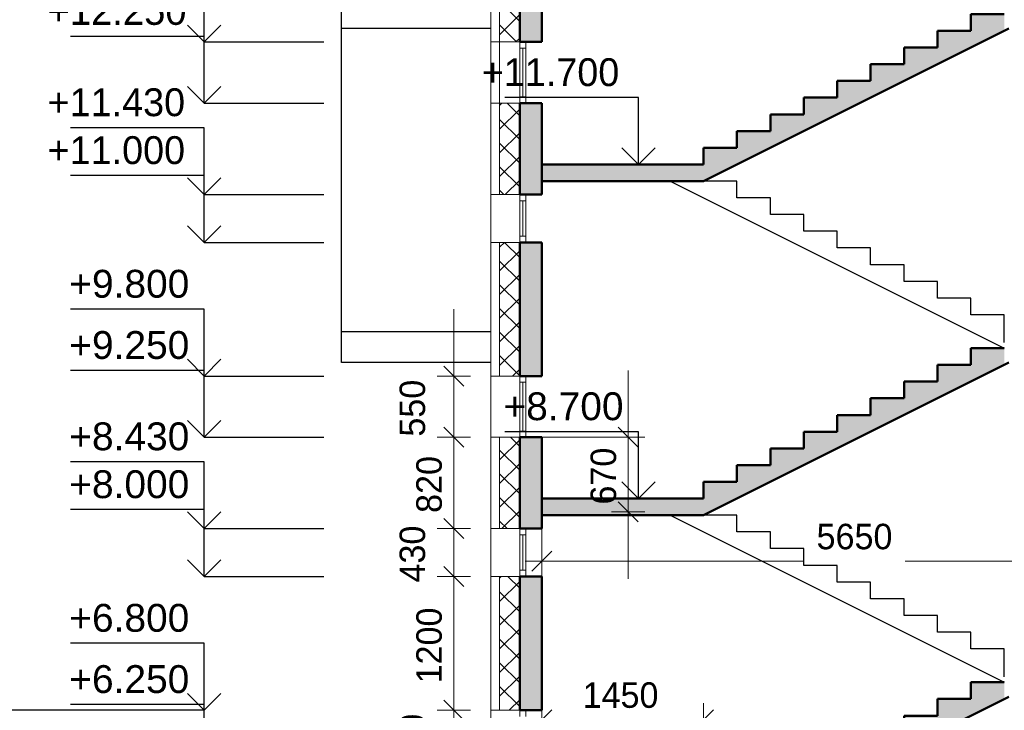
# Model space of a CAD drawing. Header units: millimetres. Extents: x 263826 to 1585445, y -423071 to 70137.
# Tile 248 of 256: x 521847 to 530684, y -83633 to -77431. Entities that reach past the tile are written whole.
import ezdxf

# ---------------------------------------------------------------- set-up
doc = ezdxf.new("R2010")
doc.units = ezdxf.units.MM
doc.layers.add('Standard', color=7, linetype='Continuous', lineweight=25)
doc.styles.add('ARIAL', font='arial.ttf')
doc.styles.add('Century Gothic', font='GOTHIC.TTF')
doc.dimstyles.new('DIMSTYLE_4', dxfattribs={"dimtxt": 229, "dimasz": 300, "dimexe": 0, "dimexo": 0, "dimgap": 114.5, "dimtad": 2, "dimdec": 0, "dimrnd": 1, "dimzin": 12, "dimdsep": 46, "dimtxsty": 'Century Gothic', "dimblk1": 'ALL_ML_STRICH', "dimblk2": 'ALL_ML_STRICH', "dimsah": 1, "dimcen": 0, "dimclrd": 256, "dimclre": 256, "dimclrt": 256, "dimadec": 0, "dimazin": 0, "dimtfac": 1, "dimtdec": 0, "dimtix": 1, "dimtmove": 2, "dimatfit": 3, "dimfxl": 0, "dimtzin": 0, "dimlwd": 0, "dimlwe": 13, "dimarcsym": 0})
doc.dimstyles.new('DIMSTYLE_7', dxfattribs={"dimtxt": 229, "dimasz": 300, "dimexe": 0, "dimexo": 0, "dimgap": 114.5, "dimtad": 2, "dimdec": 0, "dimrnd": 1, "dimzin": 12, "dimdsep": 46, "dimtxsty": 'Century Gothic', "dimblk1": 'ALL_ML_STRICH', "dimblk2": 'ALL_ML_STRICH', "dimsah": 1, "dimcen": 0, "dimclrd": 256, "dimclre": 256, "dimclrt": 256, "dimadec": 0, "dimazin": 0, "dimtfac": 1, "dimtdec": 0, "dimtix": 1, "dimtmove": 2, "dimatfit": 3, "dimfxl": 0, "dimtvp": 1.2, "dimtzin": 0, "dimlwd": 0, "dimlwe": 13, "dimarcsym": 0})
pattern_1 = [(45, (277473.13, 108835.89), (-106.06602, 106.06602), []), (135, (277473.13, 108835.89), (-106.06602, -106.06602), [])]

# ---------------------------------------------------------------- blocks, each defined once
blk = doc.blocks.new('СЛОЖНЫЙ_ОБЪЕКТ_10')
at = {"layer": 'Standard', "color": 7, "linetype": 'Continuous', "lineweight": 25, "transparency": 33554687}
for p, q in [((250211.1, -190716.8), (253211.1, -192216.8)), ((250811.1, -190716.8), (250511.1, -190716.8)), ((250811.1, -190866.8), (250811.1, -190716.8)), ((251111.1, -190866.8), (250811.1, -190866.8)), ((251111.1, -191016.8), (251111.1, -190866.8)), ((251411.1, -191016.8), (251111.1, -191016.8)), ((251411.1, -191166.8), (251411.1, -191016.8)), ((251711.1, -191166.8), (251411.1, -191166.8)), ((251711.1, -191316.8), (251711.1, -191166.8)), ((252011.1, -191316.8), (251711.1, -191316.8)), ((252011.1, -191466.8), (252011.1, -191316.8)), ((252311.1, -191466.8), (252011.1, -191466.8)), ((252311.1, -191616.8), (252311.1, -191466.8)), ((252611.1, -191616.8), (252311.1, -191616.8)), ((252611.1, -191766.8), (252611.1, -191616.8)), ((252911.1, -191766.8), (252611.1, -191766.8)), ((252911.1, -191916.8), (252911.1, -191766.8)), ((253211.1, -191916.8), (252911.1, -191916.8)), ((253211.1, -192166.8), (253211.1, -191916.8))]:
    blk.add_line(p, q, dxfattribs=at)
blk = doc.blocks.new('СЛОЖНЫЙ_ОБЪЕКТ_11')
at = {"layer": 'Standard', "color": 7, "linetype": 'Continuous', "lineweight": 25, "transparency": 33554687}
for p, q in [((250211.1, -187716.8), (253211.1, -189216.8)), ((250811.1, -187716.8), (250511.1, -187716.8)), ((250811.1, -187866.8), (250811.1, -187716.8)), ((251111.1, -187866.8), (250811.1, -187866.8)), ((251111.1, -188016.8), (251111.1, -187866.8)), ((251411.1, -188016.8), (251111.1, -188016.8)), ((251411.1, -188166.8), (251411.1, -188016.8)), ((251711.1, -188166.8), (251411.1, -188166.8)), ((251711.1, -188316.8), (251711.1, -188166.8)), ((252011.1, -188316.8), (251711.1, -188316.8)), ((252011.1, -188466.8), (252011.1, -188316.8)), ((252311.1, -188466.8), (252011.1, -188466.8)), ((252311.1, -188616.8), (252311.1, -188466.8)), ((252611.1, -188616.8), (252311.1, -188616.8)), ((252611.1, -188766.8), (252611.1, -188616.8)), ((252911.1, -188766.8), (252611.1, -188766.8)), ((252911.1, -188916.8), (252911.1, -188766.8)), ((253211.1, -188916.8), (252911.1, -188916.8)), ((253211.1, -189166.8), (253211.1, -188916.8))]:
    blk.add_line(p, q, dxfattribs=at)
blk = doc.blocks.new('ALL_ML_STRICH')
at = {"color": 0, "linetype": 'ByBlock', "lineweight": -2}
for p, q in [((-0.3, -0.3), (0.3, 0.3)), ((0, -0.5), (0, 0.5)), ((-1, 0), (0.5, 0))]:
    blk.add_line(p, q, dxfattribs=at)
blk = doc.blocks.new('*D2361')
at = {"layer": 'DEFPOINTS', "color": 0, "linetype": 'Continuous', "lineweight": 0, "transparency": 16777216}
for p in [(526534.2, -82294.1), (532184.2, -82294.1), (532184.2, -82294.1)]:
    blk.add_point(p, dxfattribs=at)
at = {"layer": 'Standard', "color": 218, "linetype": 'Continuous', "lineweight": 0, "transparency": 16777216}
for p, q in [((526834.2, -82294.1), (528883.2, -82294.1)), ((531884.2, -82294.1), (529795.8, -82294.1))]:
    blk.add_line(p, q, dxfattribs=at)
at = {"layer": 'Standard', "color": 218, "linetype": 'Continuous', "lineweight": 0, "transparency": 16777216, "xscale": 300, "yscale": 300, "zscale": 300, "rotation": 180}
blk.add_blockref('ALL_ML_STRICH', (526534.2, -82294.1), dxfattribs=at)
at = {"layer": 'Standard', "color": 218, "linetype": 'Continuous', "lineweight": 0, "transparency": 16777216, "xscale": 300, "yscale": 300, "zscale": 300}
blk.add_blockref('ALL_ML_STRICH', (532184.2, -82294.1), dxfattribs=at)
at = {"layer": 'Standard', "color": 218, "linetype": 'Continuous', "lineweight": 13, "transparency": 16777216, "insert": (529339.5, -82073.8), "char_height": 229, "width": 654.286, "attachment_point": 5, "style": 'Century Gothic'}
blk.add_mtext('5650', dxfattribs=at)
blk = doc.blocks.new('*D2362')
at = {"layer": 'DEFPOINTS', "color": 0, "linetype": 'Continuous', "lineweight": 0, "transparency": 16777216}
for p in [(526534.2, -83718), (527984.2, -83718), (527984.2, -83718)]:
    blk.add_point(p, dxfattribs=at)
at = {"layer": 'Standard', "color": 218, "linetype": 'Continuous', "lineweight": 0, "transparency": 16777216}
for p, q in [((526234.2, -83718), (525934.2, -83718)), ((526534.2, -83718), (527984.2, -83718)), ((528284.2, -83718), (528584.2, -83718))]:
    blk.add_line(p, q, dxfattribs=at)
at = {"layer": 'Standard', "color": 218, "linetype": 'Continuous', "lineweight": 0, "transparency": 16777216, "xscale": 300, "yscale": 300, "zscale": 300}
blk.add_blockref('ALL_ML_STRICH', (526534.2, -83718), dxfattribs=at)
at = {"layer": 'Standard', "color": 218, "linetype": 'Continuous', "lineweight": 0, "transparency": 16777216, "xscale": 300, "yscale": 300, "zscale": 300, "rotation": 180}
blk.add_blockref('ALL_ML_STRICH', (527984.2, -83718), dxfattribs=at)
at = {"layer": 'Standard', "color": 218, "linetype": 'Continuous', "lineweight": 13, "transparency": 16777216, "insert": (527239.5, -83497.7), "char_height": 229, "width": 654.286, "attachment_point": 5, "style": 'Century Gothic'}
blk.add_mtext('1450', dxfattribs=at)
blk = doc.blocks.new('СЛОЖНЫЙ_ОБЪЕКТ_75')
at = {"layer": 'Standard', "linetype": 'Continuous', "lineweight": 25, "true_color": 0xf1f1f1, "transparency": 33554687}
blk.add_hatch(color=7, dxfattribs=at).paths.add_polyline_path([(253211.1, -186216.8), (252911.1, -186216.8), (252911.1, -186366.8), (252611.1, -186366.8), (252611.1, -186516.8), (252311.1, -186516.8), (252311.1, -186666.8), (252011.1, -186666.8), (252011.1, -186816.8), (251711.1, -186816.8), (251711.1, -186966.8), (251411.1, -186966.8), (251411.1, -187116.8), (251111.1, -187116.8), (251111.1, -187266.8), (250811.1, -187266.8), (250811.1, -187416.8), (250511.1, -187416.8), (250511.1, -187566.8), (249061.1, -187566.8), (249061.1, -187716.8), (250511.1, -187716.8), (253251.1, -186346.8), (253211.1, -186366.8)])
at = {"layer": 'Standard', "color": 7, "linetype": 'Continuous', "lineweight": 50, "transparency": 33554687}
for p, q in [((253211.1, -186216.8), (252911.1, -186216.8)), ((252911.1, -186216.8), (252911.1, -186366.8)), ((250511.1, -187716.8), (253251.1, -186346.8)), ((252911.1, -186366.8), (252611.1, -186366.8)), ((252611.1, -186366.8), (252611.1, -186516.8)), ((252611.1, -186516.8), (252311.1, -186516.8)), ((252311.1, -186516.8), (252311.1, -186666.8)), ((252311.1, -186666.8), (252011.1, -186666.8)), ((252011.1, -186666.8), (252011.1, -186816.8)), ((252011.1, -186816.8), (251711.1, -186816.8)), ((251711.1, -186816.8), (251711.1, -186966.8)), ((251711.1, -186966.8), (251411.1, -186966.8)), ((251411.1, -186966.8), (251411.1, -187116.8)), ((251411.1, -187116.8), (251111.1, -187116.8)), ((251111.1, -187116.8), (251111.1, -187266.8)), ((251111.1, -187266.8), (250811.1, -187266.8)), ((250811.1, -187266.8), (250811.1, -187416.8)), ((250811.1, -187416.8), (250511.1, -187416.8)), ((250511.1, -187416.8), (250511.1, -187566.8)), ((250511.1, -187566.8), (250511.1, -187416.8)), ((250511.1, -187566.8), (249061.1, -187566.8)), ((250511.1, -187716.8), (249061.1, -187716.8))]:
    blk.add_line(p, q, dxfattribs=at)
blk = doc.blocks.new('*D2298')
at = {"layer": 'DEFPOINTS', "color": 0, "linetype": 'Continuous', "lineweight": 0, "transparency": 16777216}
for p in [(526524.3, -81180.9), (527307.1, -81180.9), (527307.1, -81850.9)]:
    blk.add_point(p, dxfattribs=at)
at = {"layer": 'Standard', "color": 218, "linetype": 'Continuous', "lineweight": 0, "transparency": 16777216}
for p, q in [((527307.1, -80880.9), (527307.1, -80580.9)), ((527307.1, -81850.9), (527307.1, -81180.9)), ((527307.1, -82150.9), (527307.1, -82450.9))]:
    blk.add_line(p, q, dxfattribs=at)
at = {"layer": 'Standard', "color": 218, "linetype": 'Continuous', "lineweight": 13, "transparency": 16777216}
blk.add_line((526524.3, -81180.9), (527307.1, -81180.9), dxfattribs=at)
at = {"layer": 'Standard', "color": 218, "linetype": 'Continuous', "lineweight": 0, "transparency": 16777216, "xscale": 300, "yscale": 300, "zscale": 300}
for p, rotation in [((527307.1, -81180.9), 270), ((527307.1, -81850.9), 90)]:
    blk.add_blockref('ALL_ML_STRICH', p, dxfattribs=dict(at, rotation=rotation))
at = {"layer": 'Standard', "color": 218, "linetype": 'Continuous', "lineweight": 13, "transparency": 16777216, "insert": (527086.8, -81529.8), "char_height": 229, "width": 490.714, "attachment_point": 5, "rotation": 90, "style": 'Century Gothic'}
blk.add_mtext('670', dxfattribs=at)
blk = doc.blocks.new('*D2299')
at = {"layer": 'DEFPOINTS', "color": 0, "linetype": 'Continuous', "lineweight": 0, "transparency": 16777216}
for p in [(525742.6, -83630.9), (525742.6, -83630.9), (525742.6, -84180.9)]:
    blk.add_point(p, dxfattribs=at)
at = {"layer": 'Standard', "color": 218, "linetype": 'Continuous', "lineweight": 0, "transparency": 16777216}
for p, q in [((525742.6, -83330.9), (525742.6, -83030.9)), ((525742.6, -84180.9), (525742.6, -83630.9)), ((525742.6, -84480.9), (525742.6, -84780.9))]:
    blk.add_line(p, q, dxfattribs=at)
at = {"layer": 'Standard', "color": 218, "linetype": 'Continuous', "lineweight": 0, "transparency": 16777216, "xscale": 300, "yscale": 300, "zscale": 300}
for p, rotation in [((525742.6, -83630.9), 270), ((525742.6, -84180.9), 90)]:
    blk.add_blockref('ALL_ML_STRICH', p, dxfattribs=dict(at, rotation=rotation))
at = {"layer": 'Standard', "color": 218, "linetype": 'Continuous', "lineweight": 13, "transparency": 16777216, "insert": (525372.4, -83919.8), "char_height": 229, "width": 490.714, "attachment_point": 5, "rotation": 90, "style": 'Century Gothic'}
blk.add_mtext('550', dxfattribs=at)
blk = doc.blocks.new('*D2300')
at = {"layer": 'DEFPOINTS', "color": 0, "linetype": 'Continuous', "lineweight": 0, "transparency": 16777216}
for p in [(525742.6, -82430.9), (525742.6, -82430.9), (525742.6, -83630.9)]:
    blk.add_point(p, dxfattribs=at)
at = {"layer": 'Standard', "color": 218, "linetype": 'Continuous', "lineweight": 0, "transparency": 16777216}
for p, q in [((525742.6, -82130.9), (525742.6, -81830.9)), ((525742.6, -83630.9), (525742.6, -82430.9)), ((525742.6, -83930.9), (525742.6, -84230.9))]:
    blk.add_line(p, q, dxfattribs=at)
at = {"layer": 'Standard', "color": 218, "linetype": 'Continuous', "lineweight": 0, "transparency": 16777216, "xscale": 300, "yscale": 300, "zscale": 300}
for p, rotation in [((525742.6, -82430.9), 270), ((525742.6, -83630.9), 90)]:
    blk.add_blockref('ALL_ML_STRICH', p, dxfattribs=dict(at, rotation=rotation))
at = {"layer": 'Standard', "color": 218, "linetype": 'Continuous', "lineweight": 13, "transparency": 16777216, "insert": (525522.4, -83050.7), "char_height": 229, "width": 654.286, "attachment_point": 5, "rotation": 90, "style": 'Century Gothic'}
blk.add_mtext('1200', dxfattribs=at)
blk = doc.blocks.new('*D2301')
at = {"layer": 'DEFPOINTS', "color": 0, "linetype": 'Continuous', "lineweight": 0, "transparency": 16777216}
for p in [(525742.6, -82000.9), (525742.6, -82000.9), (525742.6, -82430.9)]:
    blk.add_point(p, dxfattribs=at)
at = {"layer": 'Standard', "color": 218, "linetype": 'Continuous', "lineweight": 0, "transparency": 16777216}
for p, q in [((525742.6, -81700.9), (525742.6, -81400.9)), ((525742.6, -82430.9), (525742.6, -82000.9)), ((525742.6, -82730.9), (525742.6, -83030.9))]:
    blk.add_line(p, q, dxfattribs=at)
at = {"layer": 'Standard', "color": 218, "linetype": 'Continuous', "lineweight": 0, "transparency": 16777216, "xscale": 300, "yscale": 300, "zscale": 300}
for p, rotation in [((525742.6, -82000.9), 270), ((525742.6, -82430.9), 90)]:
    blk.add_blockref('ALL_ML_STRICH', p, dxfattribs=dict(at, rotation=rotation))
at = {"layer": 'Standard', "color": 218, "linetype": 'Continuous', "lineweight": 13, "transparency": 16777216, "insert": (525372.4, -82229.8), "char_height": 229, "width": 490.714, "attachment_point": 5, "rotation": 90, "style": 'Century Gothic'}
blk.add_mtext('430', dxfattribs=at)
blk = doc.blocks.new('*D2302')
at = {"layer": 'DEFPOINTS', "color": 0, "linetype": 'Continuous', "lineweight": 0, "transparency": 16777216}
for p in [(525742.6, -81180.9), (525742.6, -81180.9), (525742.6, -82000.9)]:
    blk.add_point(p, dxfattribs=at)
at = {"layer": 'Standard', "color": 218, "linetype": 'Continuous', "lineweight": 0, "transparency": 16777216}
for p, q in [((525742.6, -80880.9), (525742.6, -80580.9)), ((525742.6, -82000.9), (525742.6, -81180.9)), ((525742.6, -82300.9), (525742.6, -82600.9))]:
    blk.add_line(p, q, dxfattribs=at)
at = {"layer": 'Standard', "color": 218, "linetype": 'Continuous', "lineweight": 0, "transparency": 16777216, "xscale": 300, "yscale": 300, "zscale": 300}
for p, rotation in [((525742.6, -81180.9), 270), ((525742.6, -82000.9), 90)]:
    blk.add_blockref('ALL_ML_STRICH', p, dxfattribs=dict(at, rotation=rotation))
at = {"layer": 'Standard', "color": 218, "linetype": 'Continuous', "lineweight": 13, "transparency": 16777216, "insert": (525522.4, -81604.8), "char_height": 229, "width": 490.714, "attachment_point": 5, "rotation": 90, "style": 'Century Gothic'}
blk.add_mtext('820', dxfattribs=at)
blk = doc.blocks.new('*D2303')
at = {"layer": 'DEFPOINTS', "color": 0, "linetype": 'Continuous', "lineweight": 0, "transparency": 16777216}
for p in [(525742.6, -80630.9), (525742.6, -80630.9), (525742.6, -81180.9)]:
    blk.add_point(p, dxfattribs=at)
at = {"layer": 'Standard', "color": 218, "linetype": 'Continuous', "lineweight": 0, "transparency": 16777216}
for p, q in [((525742.6, -80330.9), (525742.6, -80030.9)), ((525742.6, -81180.9), (525742.6, -80630.9)), ((525742.6, -81480.9), (525742.6, -81780.9))]:
    blk.add_line(p, q, dxfattribs=at)
at = {"layer": 'Standard', "color": 218, "linetype": 'Continuous', "lineweight": 0, "transparency": 16777216, "xscale": 300, "yscale": 300, "zscale": 300}
for p, rotation in [((525742.6, -80630.9), 270), ((525742.6, -81180.9), 90)]:
    blk.add_blockref('ALL_ML_STRICH', p, dxfattribs=dict(at, rotation=rotation))
at = {"layer": 'Standard', "color": 218, "linetype": 'Continuous', "lineweight": 13, "transparency": 16777216, "insert": (525372.4, -80919.8), "char_height": 229, "width": 490.714, "attachment_point": 5, "rotation": 90, "style": 'Century Gothic'}
blk.add_mtext('550', dxfattribs=at)
blk = doc.blocks.new('СЛОЖНЫЙ_ОБЪЕКТ_76')
at = {"layer": 'Standard', "linetype": 'Continuous', "lineweight": 25, "true_color": 0xf1f1f1, "transparency": 33554687}
blk.add_hatch(color=7, dxfattribs=at).paths.add_polyline_path([(253211.1, -189216.8), (252911.1, -189216.8), (252911.1, -189366.8), (252611.1, -189366.8), (252611.1, -189516.8), (252311.1, -189516.8), (252311.1, -189666.8), (252011.1, -189666.8), (252011.1, -189816.8), (251711.1, -189816.8), (251711.1, -189966.8), (251411.1, -189966.8), (251411.1, -190116.8), (251111.1, -190116.8), (251111.1, -190266.8), (250811.1, -190266.8), (250811.1, -190416.8), (250511.1, -190416.8), (250511.1, -190566.8), (249061.1, -190566.8), (249061.1, -190716.8), (250511.1, -190716.8), (253251.1, -189346.8), (253211.1, -189366.8)])
at = {"layer": 'Standard', "color": 7, "linetype": 'Continuous', "lineweight": 50, "transparency": 33554687}
for p, q in [((253211.1, -189216.8), (252911.1, -189216.8)), ((252911.1, -189216.8), (252911.1, -189366.8)), ((250511.1, -190716.8), (253251.1, -189346.8)), ((252911.1, -189366.8), (252611.1, -189366.8)), ((252611.1, -189366.8), (252611.1, -189516.8)), ((252611.1, -189516.8), (252311.1, -189516.8)), ((252311.1, -189516.8), (252311.1, -189666.8)), ((252311.1, -189666.8), (252011.1, -189666.8)), ((252011.1, -189666.8), (252011.1, -189816.8)), ((252011.1, -189816.8), (251711.1, -189816.8)), ((251711.1, -189816.8), (251711.1, -189966.8)), ((251711.1, -189966.8), (251411.1, -189966.8)), ((251411.1, -189966.8), (251411.1, -190116.8)), ((251411.1, -190116.8), (251111.1, -190116.8)), ((251111.1, -190116.8), (251111.1, -190266.8)), ((251111.1, -190266.8), (250811.1, -190266.8)), ((250811.1, -190266.8), (250811.1, -190416.8)), ((250811.1, -190416.8), (250511.1, -190416.8)), ((250511.1, -190416.8), (250511.1, -190566.8)), ((250511.1, -190566.8), (250511.1, -190416.8)), ((250511.1, -190566.8), (249061.1, -190566.8)), ((250511.1, -190716.8), (249061.1, -190716.8))]:
    blk.add_line(p, q, dxfattribs=at)
blk = doc.blocks.new('COMPLEX_ELEVATIONDIM_6')
at = {"layer": 'Standard', "color": 7, "linetype": 'Continuous', "lineweight": 25, "transparency": 33554687}
for p, q in [((246029.5, -186466.8), (246029.5, -185866.8)), ((246029.5, -186466.8), (245879.5, -186316.8)), ((246029.5, -186466.8), (246179.5, -186316.8)), ((246029.5, -186416.8), (244829.5, -186416.8)), ((246029.5, -187016.8), (246029.5, -186416.8)), ((246029.5, -186466.8), (246029.5, -186466.8)), ((246029.5, -186466.8), (246029.5, -186466.8)), ((246029.5, -186466.8), (247103.7, -186466.8)), ((246029.5, -186466.8), (246029.5, -186466.8)), ((246029.5, -186466.8), (246029.5, -186466.8)), ((246029.5, -187016.8), (245879.5, -186866.8)), ((246029.5, -187016.8), (246179.5, -186866.8)), ((246029.5, -187016.8), (246029.5, -187016.8)), ((246029.5, -187016.8), (246029.5, -187016.8)), ((246029.5, -187016.8), (247103.7, -187016.8)), ((246029.5, -187016.8), (246029.5, -187016.8)), ((246029.5, -187016.8), (246029.5, -187016.8)), ((246029.5, -187236.8), (244829.5, -187236.8)), ((246029.5, -187836.8), (246029.5, -187236.8)), ((246029.5, -187666.8), (244829.5, -187666.8)), ((246029.5, -187836.8), (245879.5, -187686.8)), ((246029.5, -188266.8), (246029.5, -187666.8)), ((246029.5, -187836.8), (246179.5, -187686.8)), ((246029.5, -187836.8), (246029.5, -187836.8)), ((246029.5, -187836.8), (246029.5, -187836.8)), ((246029.5, -187836.8), (247103.7, -187836.8)), ((246029.5, -187836.8), (246029.5, -187836.8)), ((246029.5, -187836.8), (246029.5, -187836.8)), ((246029.5, -188266.8), (245879.5, -188116.8)), ((246029.5, -188266.8), (246179.5, -188116.8)), ((246029.5, -188266.8), (246029.5, -188266.8)), ((246029.5, -188266.8), (246029.5, -188266.8)), ((246029.5, -188266.8), (247103.7, -188266.8)), ((246029.5, -188266.8), (246029.5, -188266.8)), ((246029.5, -188266.8), (246029.5, -188266.8)), ((246029.5, -188866.8), (244829.5, -188866.8)), ((246029.5, -189466.8), (246029.5, -188866.8)), ((246029.5, -189466.8), (245879.5, -189316.8)), ((246029.5, -189466.8), (246179.5, -189316.8)), ((246029.5, -189416.8), (244829.5, -189416.8)), ((246029.5, -190016.8), (246029.5, -189416.8)), ((246029.5, -189466.8), (246029.5, -189466.8)), ((246029.5, -189466.8), (246029.5, -189466.8)), ((246029.5, -189466.8), (247103.7, -189466.8)), ((246029.5, -189466.8), (246029.5, -189466.8)), ((246029.5, -189466.8), (246029.5, -189466.8)), ((246029.5, -190016.8), (245879.5, -189866.8)), ((246029.5, -190016.8), (246179.5, -189866.8)), ((246029.5, -190016.8), (246029.5, -190016.8)), ((246029.5, -190016.8), (246029.5, -190016.8)), ((246029.5, -190016.8), (247103.7, -190016.8)), ((246029.5, -190016.8), (246029.5, -190016.8)), ((246029.5, -190016.8), (246029.5, -190016.8)), ((246029.5, -190236.8), (244829.5, -190236.8)), ((246029.5, -190836.8), (246029.5, -190236.8)), ((246029.5, -190666.8), (244829.5, -190666.8)), ((246029.5, -190836.8), (245879.5, -190686.8)), ((246029.5, -191266.8), (246029.5, -190666.8)), ((246029.5, -190836.8), (246179.5, -190686.8)), ((246029.5, -190836.8), (246029.5, -190836.8)), ((246029.5, -190836.8), (246029.5, -190836.8)), ((246029.5, -190836.8), (247103.7, -190836.8)), ((246029.5, -190836.8), (246029.5, -190836.8)), ((246029.5, -190836.8), (246029.5, -190836.8)), ((246029.5, -191266.8), (245879.5, -191116.8)), ((246029.5, -191266.8), (246179.5, -191116.8)), ((246029.5, -191266.8), (246029.5, -191266.8)), ((246029.5, -191266.8), (246029.5, -191266.8)), ((246029.5, -191266.8), (247103.7, -191266.8)), ((246029.5, -191266.8), (246029.5, -191266.8)), ((246029.5, -191266.8), (246029.5, -191266.8)), ((246029.5, -191866.8), (244829.5, -191866.8)), ((246029.5, -192466.8), (246029.5, -191866.8)), ((246029.5, -192466.8), (245879.5, -192316.8)), ((246029.5, -192466.8), (246179.5, -192316.8)), ((246029.5, -192416.8), (244829.5, -192416.8)), ((246029.5, -193016.8), (246029.5, -192416.8)), ((246029.5, -192466.8), (246029.5, -192466.8)), ((246029.5, -192466.8), (246029.5, -192466.8)), ((246029.5, -192466.8), (246029.5, -192466.8)), ((246029.5, -192466.8), (246029.5, -192466.8))]:
    blk.add_line(p, q, dxfattribs=at)
blk.add_lwpolyline([(246029.5, -192466.8), (244780.8, -192466.8), (244780.8, -192466.8), (244780.8, -192466.8), (244780.8, -192466.8), (244780.8, -192466.8), (244780.8, -192466.8), (244780.8, -192466.8), (244780.8, -192466.8), (244780.8, -192466.8), (244780.8, -192466.8), (244780.8, -192466.8), (244780.8, -192466.8), (244775.7, -192466.8), (244775.7, -192466.8), (244775.7, -192466.8), (244775.7, -192466.8), (244775.4, -192466.8), (244775.4, -192466.8), (244775.3, -192466.8), (244775.3, -192466.8), (244775.2, -192466.8), (244775.2, -192466.8), (244775.1, -192466.8), (244775.1, -192466.8), (244774.9, -192466.8), (244774.9, -192466.8), (244774.9, -192466.8), (244774.9, -192466.8), (244774.7, -192466.8), (244774.7, -192466.8), (244774.6, -192466.8), (244774.6, -192466.8), (244774.4, -192466.8), (244774.4, -192466.8), (244774.3, -192466.8), (244774.3, -192466.8), (244774.2, -192466.8), (244774.2, -192466.8), (244774.1, -192466.8), (244774.1, -192466.8), (244773.8, -192466.8), (244773.8, -192466.8), (244773.7, -192466.8), (244773.7, -192466.8), (244773.5, -192466.8), (244773.5, -192466.8), (244773.4, -192466.8), (244773.4, -192466.8), (244773.1, -192466.8), (244773.1, -192466.8), (244772.9, -192466.8), (244772.9, -192466.8), (244772.7, -192466.8), (244772.7, -192466.8), (244772.6, -192466.8), (244772.6, -192466.8), (244772.2, -192466.8), (244772.2, -192466.8), (244772, -192466.8), (244772, -192466.8), (244771.7, -192466.8), (244771.7, -192466.8), (244771.6, -192466.8), (244771.6, -192466.8), (244771.1, -192466.8), (244771.1, -192466.8), (244770.8, -192466.8), (244770.8, -192466.8), (244770.4, -192466.8), (244770.4, -192466.8), (244770.2, -192466.8), (244770.2, -192466.8), (244769.6, -192466.8), (244769.6, -192466.8), (244769.3, -192466.8), (244769.3, -192466.8), (244768.8, -192466.8), (244768.8, -192466.8), (244768.5, -192466.8), (244768.5, -192466.8), (244767.6, -192466.8), (244767.6, -192466.8), (244767.1, -192466.8), (244767.1, -192466.8), (244766.4, -192466.8), (244766.4, -192466.8), (244766, -192466.8), (244766, -192466.8), (244764.7, -192466.8), (244764.7, -192466.8), (244764.1, -192466.8), (244764.1, -192466.8), (244763, -192466.8), (244763, -192466.8), (244762.3, -192466.8), (244762.3, -192466.8), (244760.3, -192466.8), (244760.3, -192466.8), (244759.2, -192466.8), (244759.2, -192466.8), (244757.3, -192466.8), (244757.3, -192466.8), (244756.2, -192466.8), (244756.2, -192466.8), (244752.4, -192466.8), (244752.4, -192466.8), (244750.2, -192466.8), (244750.2, -192466.8), (244746.3, -192466.8), (244746.3, -192466.8), (244743.8, -192466.8), (244743.8, -192466.8), (243456.6, -192466.8)], dxfattribs=at)
at = {"layer": 'Standard', "color": 7, "linetype": 'Continuous', "lineweight": 25, "transparency": 33554687, "char_height": 250, "attachment_point": 7, "style": 'ARIAL'}
for s, insert, width in [('\\W0.98;+12.250', (244624.1, -186316.8), 1394.594), ('\\W0.97;+11.430', (244624.1, -187136.8), 1392.793), ('\\W0.97;+11.000', (244624.1, -187566.8), 1392.793), ('\\W1.00;+9.800', (244818.3, -188766.8), 1202.212), ('\\W1.00;+9.250', (244818.3, -189316.8), 1202.212), ('\\W1.00;+8.430', (244818.3, -190136.8), 1202.212), ('\\W1.00;+8.000', (244818.3, -190566.8), 1202.212), ('\\W1.00;+6.800', (244818.3, -191766.8), 1202.212), ('\\W1.00;+6.250', (244818.3, -192316.8), 1202.212)]:
    blk.add_mtext(s, dxfattribs=dict(at, insert=insert, width=width))
blk = doc.blocks.new('СЛОЖНЫЙ_ОБЪЕКТ_77')
at = {"layer": 'Standard', "linetype": 'Continuous', "lineweight": 25, "true_color": 0xf1f1f1, "transparency": 33554687}
blk.add_hatch(color=7, dxfattribs=at).paths.add_polyline_path([(253211.1, -192216.8), (252911.1, -192216.8), (252911.1, -192366.8), (252611.1, -192366.8), (252611.1, -192516.8), (252311.1, -192516.8), (252311.1, -192666.8), (252011.1, -192666.8), (252011.1, -192816.8), (251711.1, -192816.8), (251711.1, -192966.8), (251411.1, -192966.8), (251411.1, -193116.8), (251111.1, -193116.8), (251111.1, -193266.8), (250811.1, -193266.8), (250811.1, -193416.8), (250511.1, -193416.8), (250511.1, -193566.8), (249061.1, -193566.8), (249061.1, -193716.8), (250511.1, -193716.8), (253251.1, -192346.8), (253211.1, -192366.8)])
at = {"layer": 'Standard', "color": 7, "linetype": 'Continuous', "lineweight": 50, "transparency": 33554687}
for p, q in [((253211.1, -192216.8), (252911.1, -192216.8)), ((252911.1, -192216.8), (252911.1, -192366.8)), ((250511.1, -193716.8), (253251.1, -192346.8)), ((252911.1, -192366.8), (252611.1, -192366.8)), ((252611.1, -192366.8), (252611.1, -192516.8)), ((252611.1, -192516.8), (252311.1, -192516.8)), ((252311.1, -192516.8), (252311.1, -192666.8)), ((252311.1, -192666.8), (252011.1, -192666.8)), ((252011.1, -192666.8), (252011.1, -192816.8)), ((252011.1, -192816.8), (251711.1, -192816.8)), ((251711.1, -192816.8), (251711.1, -192966.8)), ((251711.1, -192966.8), (251411.1, -192966.8)), ((251411.1, -192966.8), (251411.1, -193116.8)), ((251411.1, -193116.8), (251111.1, -193116.8)), ((251111.1, -193116.8), (251111.1, -193266.8)), ((251111.1, -193266.8), (250811.1, -193266.8)), ((250811.1, -193266.8), (250811.1, -193416.8)), ((250811.1, -193416.8), (250511.1, -193416.8)), ((250511.1, -193416.8), (250511.1, -193566.8)), ((250511.1, -193566.8), (250511.1, -193416.8)), ((250511.1, -193566.8), (249061.1, -193566.8)), ((250511.1, -193716.8), (249061.1, -193716.8))]:
    blk.add_line(p, q, dxfattribs=at)
blk = doc.blocks.new('COMPLEX_ELEVATIONDIM_7')
at = {"layer": 'Standard', "color": 7, "linetype": 'Continuous', "lineweight": 25, "transparency": 33554687}
for p, q in [((249926.9, -186966.8), (248726.9, -186966.8)), ((249926.9, -187566.8), (249926.9, -186966.8)), ((249926.9, -187566.8), (249776.9, -187416.8)), ((249926.9, -187566.8), (250076.9, -187416.8)), ((249926.9, -187566.8), (249926.9, -187566.8)), ((249926.9, -187566.8), (249926.9, -187566.8)), ((249926.9, -187566.8), (249926.9, -187566.8)), ((249926.9, -187566.8), (249926.9, -187566.8)), ((249926.9, -189966.8), (248726.9, -189966.8)), ((249926.9, -190566.8), (249926.9, -189966.8)), ((249926.9, -190566.8), (249776.9, -190416.8)), ((249926.9, -190566.8), (250076.9, -190416.8)), ((249926.9, -190566.8), (249926.9, -190566.8)), ((249926.9, -190566.8), (249926.9, -190566.8)), ((249926.9, -190566.8), (249926.9, -190566.8)), ((249926.9, -190566.8), (249926.9, -190566.8))]:
    blk.add_line(p, q, dxfattribs=at)
at = {"layer": 'Standard', "color": 7, "linetype": 'Continuous', "lineweight": 25, "transparency": 33554687, "char_height": 250, "attachment_point": 7, "style": 'ARIAL'}
for s, insert, width in [('\\W0.97;+11.700', (248521.4, -186866.8), 1392.793), ('\\W1.00;+8.700', (248715.6, -189866.8), 1202.212)]:
    blk.add_mtext(s, dxfattribs=dict(at, insert=insert, width=width))

msp = doc.modelspace()

# ---------------------------------------------------------------- hatches: boundary and pattern name
at = {"layer": 'Standard', "linetype": 'Continuous', "lineweight": 18, "transparency": 33554687}
h = msp.add_hatch(dxfattribs=at)
h.set_pattern_fill('__________6', color=41, scale=100, style=0, pattern_type=2)
h.set_pattern_definition(pattern_1)
h.paths.add_polyline_path([(526154.21797, -76430.93222), (526154.21797, -77630.92275), (526334.21797, -77630.92275), (526334.21797, -76430.93222)], flags=0)
at = {"layer": 'Standard', "linetype": 'Continuous', "lineweight": 25, "true_color": 0xf1f1f1, "transparency": 33554687}
for points in [[(526334.21797, -77630.92275), (526534.21797, -77630.92275), (526534.21797, -76430.93222), (526334.21797, -76430.93222)], [(526534.21797, -79000.93222), (526534.21797, -78180.92275), (526334.21797, -78180.92275), (526334.21797, -79000.93222)], [(526334.21797, -79430.93222), (526334.21797, -80630.92275), (526534.21797, -80630.92275), (526534.21797, -79430.93222)], [(526534.21797, -82000.93222), (526534.21797, -81180.92275), (526334.21797, -81180.92275), (526334.21797, -82000.93222)], [(526334.21797, -83630.92275), (526534.21797, -83630.92275), (526534.21797, -82430.93222), (526334.21797, -82430.93222)]]:
    msp.add_hatch(color=7, dxfattribs=at).paths.add_polyline_path(points)
at = {"layer": 'Standard', "linetype": 'Continuous', "lineweight": 18, "transparency": 33554687}
h = msp.add_hatch(dxfattribs=at)
h.set_pattern_fill('__________6', color=41, scale=100, style=0, pattern_type=2)
h.set_pattern_definition(pattern_1)
h.paths.add_polyline_path([(526334.21797, -78180.92275), (526154.21797, -78180.92275), (526154.21797, -79000.93222), (526334.21797, -79000.93222)], flags=0)
h = msp.add_hatch(dxfattribs=at)
h.set_pattern_fill('__________6', color=41, scale=100, style=0, pattern_type=2)
h.set_pattern_definition(pattern_1)
h.paths.add_polyline_path([(526154.21797, -80630.92275), (526334.21797, -80630.92275), (526334.21797, -79430.93222), (526154.21797, -79430.93222)], flags=0)
h = msp.add_hatch(dxfattribs=at)
h.set_pattern_fill('__________6', color=41, scale=100, style=0, pattern_type=2)
h.set_pattern_definition(pattern_1)
h.paths.add_polyline_path([(526334.21797, -81180.92275), (526154.21797, -81180.92275), (526154.21797, -82000.93222), (526334.21775, -82000.93222), (526334.21775, -81830.93222), (526334.21797, -81830.93222)], flags=0)
h = msp.add_hatch(dxfattribs=at)
h.set_pattern_fill('__________6', color=41, scale=100, style=0, pattern_type=2)
h.set_pattern_definition(pattern_1)
h.paths.add_polyline_path([(526154.21797, -82430.93222), (526154.21797, -83630.92275), (526334.21775, -83630.92275), (526334.21775, -82430.93222)], flags=0)

# ---------------------------------------------------------------- linework, layer by layer
at = {"layer": 'Standard', "color": 7, "linetype": 'Continuous', "lineweight": 25, "transparency": 33554687}
for p, q in [((524734.21831, -80510.92275), (524734.21831, -41930.92275)), ((526074.21797, -77510.92275), (524734.21831, -77510.92275)), ((526074.21797, -77510.92275), (524734.21831, -77510.92275)), ((524734.21831, -80230.92275), (526074.21797, -80230.92275)), ((526074.21797, -80510.92275), (524734.21831, -80510.92275)), ((526074.21797, -80510.92275), (524734.21831, -80510.92275))]:
    msp.add_line(p, q, dxfattribs=at)
at = {"layer": 'Standard', "color": 7, "linetype": 'Continuous', "lineweight": 13, "transparency": 33554687}
for p, q in [((526074.21797, -41930.92275), (526074.21797, -82000.93222)), ((526074.21797, -77630.92275), (526094.21797, -77630.92275)), ((526094.21797, -77630.92275), (526154.21797, -77630.92275)), ((526334.21797, -77630.92275), (526334.21797, -77686.92275)), ((526390.21797, -77686.92275), (526390.21797, -77630.92275)), ((526334.21797, -77686.92275), (526390.21797, -77686.92275)), ((526334.21797, -77686.92275), (526334.21797, -78124.92275)), ((526362.21797, -77686.92275), (526362.21797, -78124.92275)), ((526390.21797, -78124.92275), (526390.21797, -77686.92275)), ((526094.21797, -78180.92275), (526074.21797, -78180.92275)), ((526154.21797, -78180.92275), (526094.21797, -78180.92275)), ((526334.21797, -78124.92275), (526334.21797, -78180.92275)), ((526390.21797, -78124.92275), (526334.21797, -78124.92275)), ((526390.21797, -78180.92275), (526390.21797, -78124.92275)), ((526074.21797, -79000.93222), (526094.21797, -79000.93222)), ((526094.21797, -79000.93222), (526154.21797, -79000.93222)), ((526334.21797, -79000.93222), (526334.21797, -79056.93222)), ((526390.21797, -79056.93222), (526390.21797, -79000.93222)), ((526334.21797, -79056.93222), (526390.21797, -79056.93222)), ((526334.21797, -79056.93222), (526334.21797, -79374.93222)), ((526362.21797, -79056.93222), (526362.21797, -79374.93222)), ((526390.21797, -79374.93222), (526390.21797, -79056.93222)), ((526094.21797, -79430.93222), (526074.21797, -79430.93222)), ((526154.21797, -79430.93222), (526094.21797, -79430.93222)), ((526334.21797, -79374.93222), (526334.21797, -79430.93222)), ((526390.21797, -79374.93222), (526334.21797, -79374.93222)), ((526390.21797, -79430.93222), (526390.21797, -79374.93222)), ((526074.21797, -80630.92275), (526094.21797, -80630.92275)), ((526094.21797, -80630.92275), (526154.21797, -80630.92275)), ((526334.21797, -80630.92275), (526334.21797, -80686.92275)), ((526334.21797, -80686.92275), (526390.21797, -80686.92275)), ((526334.21797, -80686.92275), (526334.21797, -81124.92275)), ((526362.21797, -80686.92275), (526362.21797, -81124.92275)), ((526390.21797, -80686.92275), (526390.21797, -80630.92275)), ((526390.21797, -81124.92275), (526390.21797, -80686.92275)), ((526334.21797, -81124.92275), (526334.21797, -81180.92275)), ((526390.21797, -81124.92275), (526334.21797, -81124.92275)), ((526390.21797, -81180.92275), (526390.21797, -81124.92275)), ((526094.21797, -81180.92275), (526074.21797, -81180.92275)), ((526154.21797, -81180.92275), (526094.21797, -81180.92275)), ((526074.21797, -82000.93222), (526094.21797, -82000.93222)), ((526074.21797, -82430.93222), (526074.21797, -82000.93222)), ((526094.21797, -82000.93222), (526154.21797, -82000.93222)), ((526334.21797, -82000.93222), (526334.21797, -82056.93222)), ((526390.21797, -82056.93222), (526390.21797, -82000.93222)), ((526534.21797, -82000.93222), (526534.21797, -82430.93222)), ((526334.21797, -82056.93222), (526390.21797, -82056.93222)), ((526334.21797, -82056.93222), (526334.21797, -82374.93222)), ((526362.21797, -82056.93222), (526362.21797, -82374.93222)), ((526390.21797, -82374.93222), (526390.21797, -82056.93222)), ((526094.21797, -82430.93222), (526074.21797, -82430.93222)), ((526154.21797, -82430.93222), (526074.21797, -82430.93222)), ((526074.21797, -86810.92275), (526074.21797, -82430.93222)), ((526334.21797, -82374.93222), (526334.21797, -82430.93222)), ((526390.21797, -82374.93222), (526334.21797, -82374.93222)), ((526390.21797, -82430.93222), (526390.21797, -82374.93222)), ((526074.21797, -83630.92275), (526094.21797, -83630.92275)), ((526094.21797, -83630.92275), (526154.21797, -83630.92275)), ((526334.21797, -83630.92275), (526334.21797, -83686.92275)), ((526390.21797, -83686.92275), (526390.21797, -83630.92275))]:
    msp.add_line(p, q, dxfattribs=at)
at = {"layer": 'Standard', "color": 41, "linetype": 'Continuous', "lineweight": 13, "transparency": 33554687}
for p, q in [((526154.21797, -76430.93222), (526154.21797, -79000.93222)), ((526154.21797, -77630.92275), (526334.21775, -77630.92275)), ((526334.21775, -78180.92275), (526154.21797, -78180.92275)), ((526154.21797, -79000.93222), (526334.21775, -79000.93222)), ((526334.21775, -79430.93222), (526154.21797, -79430.93222)), ((526154.21797, -79430.93222), (526154.21797, -80630.92275)), ((526154.21797, -80630.92275), (526334.21775, -80630.92275)), ((526334.21775, -81180.92275), (526154.21797, -81180.92275)), ((526154.21797, -81180.92275), (526154.21797, -82000.93222)), ((526334.21775, -82000.93222), (526334.21775, -81830.93222)), ((526154.21797, -82000.93222), (526334.21775, -82000.93222)), ((526334.21775, -82430.93222), (526154.21797, -82430.93222)), ((526154.21797, -82430.93222), (526154.21797, -83630.92275)), ((526154.21797, -83630.92275), (526334.21775, -83630.92275))]:
    msp.add_line(p, q, dxfattribs=at)
at = {"layer": 'Standard', "color": 7, "linetype": 'Continuous', "lineweight": 50, "transparency": 33554687}
for p, q in [((526334.21797, -76430.93222), (526334.21797, -77630.92275)), ((526534.21797, -77630.92275), (526534.21797, -76430.93222)), ((526334.21797, -77630.92275), (526390.21797, -77630.92275)), ((526390.21797, -77630.92275), (526534.21797, -77630.92275)), ((526390.21797, -78180.92275), (526334.21797, -78180.92275)), ((526334.21797, -78180.92275), (526334.21797, -79000.93222)), ((526534.21797, -78180.92275), (526390.21797, -78180.92275)), ((526534.21797, -79000.93222), (526534.21797, -78180.92275)), ((526334.21797, -79000.93222), (526390.21797, -79000.93222)), ((526390.21797, -79000.93222), (526534.21797, -79000.93222)), ((526390.21797, -79430.93222), (526334.21797, -79430.93222)), ((526334.21797, -79430.93222), (526334.21797, -80630.92275)), ((526534.21797, -79430.93222), (526390.21797, -79430.93222)), ((526534.21797, -80630.92275), (526534.21797, -79430.93222)), ((526334.21797, -80630.92275), (526390.21797, -80630.92275)), ((526390.21797, -80630.92275), (526534.21797, -80630.92275)), ((526390.21797, -81180.92275), (526334.21797, -81180.92275)), ((526334.21797, -81180.92275), (526334.21797, -82000.93222)), ((526534.21797, -81180.92275), (526390.21797, -81180.92275)), ((526534.21797, -82000.93222), (526534.21797, -81180.92275)), ((526334.21797, -82000.93222), (526390.21797, -82000.93222)), ((526390.21797, -82000.93222), (526534.21797, -82000.93222)), ((526390.21797, -82430.93222), (526334.21797, -82430.93222)), ((526334.21797, -82430.93222), (526334.21797, -83630.92275)), ((526534.21797, -82430.93222), (526390.21797, -82430.93222)), ((526534.21797, -83630.92275), (526534.21797, -82430.93222)), ((526334.21797, -83630.92275), (526390.21797, -83630.92275)), ((526390.21797, -83630.92275), (526534.21797, -83630.92275))]:
    msp.add_line(p, q, dxfattribs=at)
at = {"layer": 'Standard', "color": 41, "linetype": 'Continuous', "lineweight": 50, "transparency": 33554687}
msp.add_line((526334.21775, -83630.92275), (526334.21775, -82430.93222), dxfattribs=at)

# ---------------------------------------------------------------- block references
at = {"layer": 'Standard', "color": 7, "linetype": 'Continuous', "lineweight": 25, "transparency": 33554687}
for name in ['COMPLEX_ELEVATIONDIM_6', 'COMPLEX_ELEVATIONDIM_7', 'СЛОЖНЫЙ_ОБЪЕКТ_11', 'СЛОЖНЫЙ_ОБЪЕКТ_10']:
    msp.add_blockref(name, (277473.13288, 108835.88877), dxfattribs=at)
at = {"layer": 'Standard', "color": 7, "linetype": 'Continuous', "lineweight": 50, "transparency": 33554687}
for name in ['СЛОЖНЫЙ_ОБЪЕКТ_75', 'СЛОЖНЫЙ_ОБЪЕКТ_76', 'СЛОЖНЫЙ_ОБЪЕКТ_77']:
    msp.add_blockref(name, (277473.13288, 108835.88877), dxfattribs=at)

# ---------------------------------------------------------------- dimensions: what is measured, and where the dimension line sits
at = {"layer": 'Standard', "color": 218, "linetype": 'Continuous', "lineweight": 13, "true_color": 0x500050, "transparency": 33554687}
for base, p1, p2, dimstyle, picture, middle in [((525742.64774, -80630.92275), (525742.64774, -81180.92275), (525742.64774, -80630.92275), 'DIMSTYLE_4', '*D2303', (525372.38771, -80919.81687)), ((525742.64774, -81180.92275), (525742.64774, -82000.93222), (525742.64774, -81180.92275), 'DIMSTYLE_4', '*D2302', (525522.38771, -81604.82161)), ((527307.08054, -81180.92275), (527307.08054, -81850.93222), (526524.31289, -81180.92275), 'DIMSTYLE_4', '*D2298', (527086.82051, -81529.82161)), ((525742.64774, -82000.93222), (525742.64774, -82430.93222), (525742.64774, -82000.93222), 'DIMSTYLE_7', '*D2301', (525372.38771, -82229.82634)), ((525742.64774, -82430.93222), (525742.64774, -83630.92275), (525742.64774, -82430.93222), 'DIMSTYLE_4', '*D2300', (525522.38771, -83050.67615)), ((525742.64774, -83630.92275), (525742.64774, -84180.92275), (525742.64774, -83630.92275), 'DIMSTYLE_4', '*D2299', (525372.38771, -83919.81687))]:
    dim = msp.add_linear_dim(base=base, p1=p1, p2=p2, angle=90, dimstyle=dimstyle, override={"dimpost": '<>', "dimclrd": 218, "dimclre": 218, "dimclrt": 218, "dimlwd": 0, "dimlwe": 13}, dxfattribs=at)
    dim.commit()
    dim.dimension.update_dxf_attribs({"geometry": picture, "text_midpoint": middle, "dimtype": 160})
for base, p1, p2, picture, middle in [((532184.21763, -82294.0876), (526534.21797, -82294.0876), (532184.21763, -82294.0876), '*D2361', (529339.46914, -82073.82757)), ((527984.21763, -83717.96978), (526534.21797, -83717.96978), (527984.21763, -83717.96978), '*D2362', (527239.46914, -83497.70975))]:
    dim = msp.add_linear_dim(base=base, p1=p1, p2=p2, dimstyle='DIMSTYLE_4', override={"dimpost": '<>', "dimclrd": 218, "dimclre": 218, "dimclrt": 218, "dimlwd": 0, "dimlwe": 13}, dxfattribs=at)
    dim.commit()
    dim.dimension.update_dxf_attribs({"geometry": picture, "text_midpoint": middle, "dimtype": 160})

doc.saveas('drawing.dxf')
